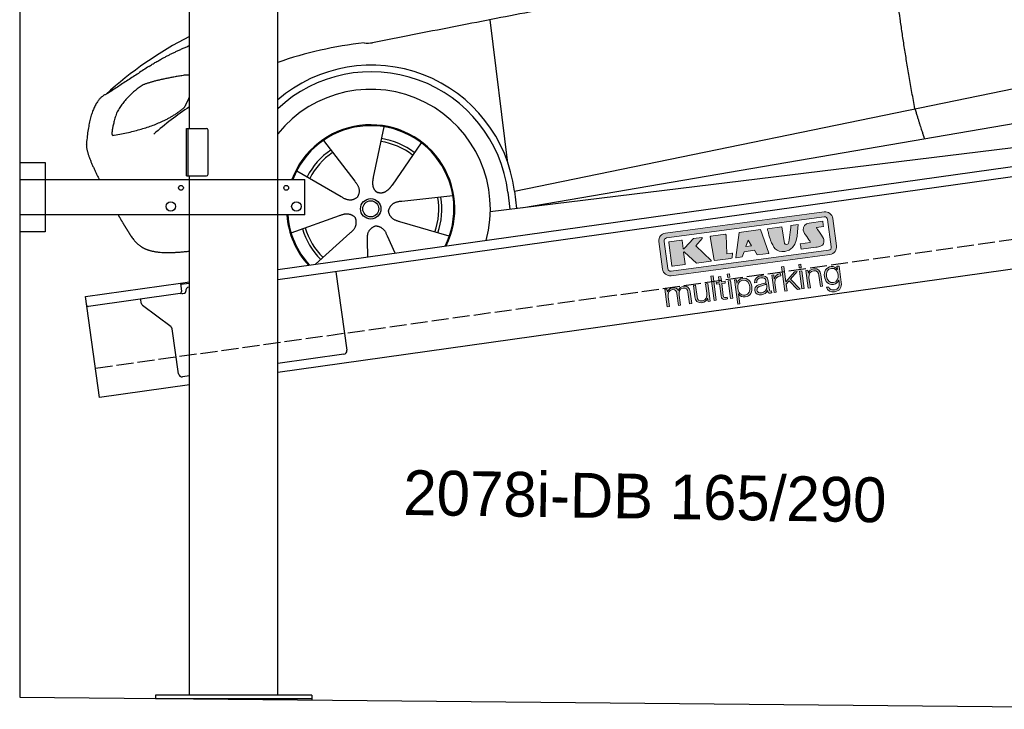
# Model space of a CAD drawing. Extents: x 0 to 5800, y -175 to 4550.
# Tile 1 of 3: x 0 to 2900, y -36 to 1997. Entities that reach past the tile are written whole.
import ezdxf

# ---------------------------------------------------------------- set-up
doc = ezdxf.new("R2010")
doc.units = 0
doc.header["$LTSCALE"] = 10
doc.header["$MEASUREMENT"] = 0
doc.linetypes.add('GEN3', pattern=[6.25, 5, -1.25])
doc.layers.get('0').update_dxf_attribs({"linetype": 'CONTINUOUS'})
doc.layers.add('3', color=6, linetype='GEN3')
doc.layers.add('CAR', color=1, linetype='CONTINUOUS')
doc.layers.add('Logo', color=7, linetype='CONTINUOUS', lineweight=25)

# ---------------------------------------------------------------- blocks, each defined once
blk = doc.blocks.new('car_150')
at = {"layer": 'CAR'}
for p, q in [((10757.1, 671.1), (10756.8, 1096.7)), ((10407.4, 821.5), (10358.4, 678.2)), ((10225.5, 803), (10302.5, 672.5)), ((10510.6, 761.5), (10410.3, 648.1)), ((10765.8, 586.7), (12632.4, 738.6)), ((10136.6, 723.4), (10257.7, 632.5)), ((10786.5, 535.1), (12670.6, 626.7)), ((10584.4, 594.3), (10433, 596.6)), ((10746.2, 585.5), (10746.3, 535.1)), ((10765.8, 586.7), (10766, 535.1)), ((10098.1, 544.7), (10245.9, 577.5)), ((10157.7, 443.6), (10270.1, 522.6)), ((10559.3, 477.7), (10420.4, 538)), ((10688.1, 535.1), (12736.4, 536.2)), ((10314.2, 446.4), (10318.7, 494.4)), ((10394.7, 447.8), (10378.5, 500.5))]:
    blk.add_line(p, q, dxfattribs=at)
for radius in [30.1, 23.6]:
    blk.add_circle((10339.5, 586.1), radius, dxfattribs=at)
for centre, radius, start, end in [((10257, 101.4), 1122.3, 110.1048, 125.4377), ((10364.6, -67.1), 1141.2, 89.2488, 102.378), ((10404, 1188.8), 117.4, 257.9855, 270.1884), ((10341.7, 585.3), 404.6, 0.0315, 126.0807), ((10341.7, 585.3), 424.2, 0.1908, 123.6545), ((10364.6, -67.1), 1141.2, 117.0267, 123.6712), ((10339.5, 586.1), 209.6, 45.262, 74.3995), ((10339.5, 586.1), 209.6, 117.262, 146.3995), ((10339.5, 586.1), 200.6, 117.1152, 146.5463), ((10339.5, 586.1), 200.6, 45.1152, 74.5463), ((10339.5, 586.1), 200.6, 333.1152, 2.5463), ((10339.5, 586.1), 209.6, 333.262, 2.3995), ((10339.5, 586.1), 209.6, 189.262, 218.3995), ((10339.5, 586.1), 200.6, 189.1152, 218.5463)]:
    blk.add_arc(centre, radius, start, end, dxfattribs=at)
at = {"layer": 'CAR', "color": 1}
for radius, start, end in [(352.3, 337.7412, 134.083), (247.7, 326.8255, 152.4877), (245, 326.3886, 152.2472), (247.7, 177.212, 215.2267), (245, 177.2589, 215.6636)]:
    blk.add_arc((10339.5, 586.1), radius, start, end, dxfattribs=at)
at = {"layer": 'CAR'}
for points, degree in [([(12866.3, 1222.8), (11949.2, 1183.9), (10404.4, 1071.4)], 2), ([(11966.3, 684.4), (11947.2, 997.3), (11959.5, 1175.6)], 2), ([(9741.7, 1082), (9792.2, 1106.9), (9868, 1128.7)], 2), ([(9741.7, 1082), (9609.2, 1016.6)], 1), ([(9609.2, 1016.6), (9559.3, 1005.4), (9533, 884.6)], 2), ([(9719, 1030.4), (9665.9, 1005.8), (9630.6, 957.3)], 2), ([(9845.7, 1043.5), (9759.5, 1040.9), (9719, 1030.4)], 2), ([(9857.3, 1042), (9851.3, 1042.7), (9845.7, 1043.5)], 2), ([(9630.6, 957.3), (9611, 913.8), (9609.3, 895.7)], 2), ([(9831, 949.6), (9840.7, 962.6), (9849.5, 977.9)], 2), ([(9610.6, 893.4), (9755, 898.2), (9831, 949.6)], 2), ([(9533, 884.6), (9526.5, 867.3), (9533.3, 836.2), (9544.5, 802.1), (9556, 769.5)], 4), ([(9609.3, 895.7), (9612.6, 895.6), (9610.6, 893.4)], 2), ([(10302.5, 672.5), (10321, 646.5), (10304.6, 625.2)], 2), ([(10358.4, 678.2), (10354.1, 665.6), (10350.4, 651.5), (10355, 637.8), (10365.9, 631.5)], 4), ([(11966.3, 684.4), (11977.6, 619.7), (11983.1, 593.3)], 2), ([(10410.3, 648.1), (10401.4, 638.1), (10391, 627.9), (10376.8, 625.1), (10365.9, 631.5)], 4), ([(10257.7, 632.5), (10281.6, 611.2), (10304.6, 625.2)], 2), ([(10245.9, 577.5), (10276.4, 587.1), (10291.6, 564.9)], 2), ([(10433, 596.6), (10401.2, 599.8), (10390.8, 575)], 2), ([(10270.1, 522.6), (10297.7, 538.8), (10291.6, 564.9)], 2), ([(10420.4, 538), (10390.1, 548.2), (10390.8, 575)], 2), ([(10318.7, 494.4), (10319.1, 526.3), (10344.9, 533.9)], 2), ([(10378.5, 500.5), (10371.6, 531.7), (10344.9, 533.9)], 2)]:
    blk.add_open_spline(points, degree=degree, dxfattribs=at)
blk.add_open_spline([(9598.9, 658.5), (9606.2, 641.3), (9613.6, 624.7), (9621, 608.6), (9628.5, 593), (9650.9, 546.7), (9679.8, 538.5), (9717.2, 527.6), (9794.4, 527.1)], degree=4, knots=[0.7158579, 0.7158579, 0.7158579, 0.7158579, 0.7158579, 0.9411234, 0.9411234, 0.9411234, 0.9411234, 1.6094789, 1.6094789, 1.6094789, 1.6094789, 1.6094789], dxfattribs=at)
blk = doc.blocks.new('KLAUS')
at = {"layer": 'Logo'}
h = blk.add_hatch(color=8, dxfattribs=at)
h.dxf.hatch_style = 2
edge = h.paths.add_edge_path()
edge.add_spline(control_points=[(3.6, 29.09), (2.88, 29.09), (2.3, 28.51), (2.3, 27.8), (2.3, 27.8), (2.3, 16.11), (2.3, 16.11), (2.3, 15.39), (2.88, 14.81), (3.6, 14.81), (3.6, 14.81), (71.16, 14.81), (71.16, 14.81), (71.88, 14.81), (72.46, 15.39), (72.46, 16.11), (72.46, 16.11), (72.46, 27.8), (72.46, 27.8), (72.46, 28.51), (71.88, 29.09), (71.16, 29.09), (71.16, 29.09), (3.6, 29.09), (3.6, 29.09), (3.6, 29.09), (3.6, 29.09), (3.6, 29.09)], knot_values=[0, 0, 0, 0, 1, 1, 1, 2, 2, 2, 3, 3, 3, 4, 4, 4, 5, 5, 5, 6, 6, 6, 7, 7, 7, 8, 8, 8, 9, 9, 9, 9], degree=3, periodic=0)
edge = h.paths.add_edge_path()
edge.add_spline(control_points=[(3.35, 31.23), (3.35, 31.23), (71.47, 31.23), (71.47, 31.23), (73.26, 31.23), (74.71, 29.77), (74.71, 27.99), (74.71, 27.99), (74.71, 16.17), (74.71, 16.17), (74.71, 14.38), (73.26, 12.93), (71.47, 12.93), (71.47, 12.93), (3.35, 12.93), (3.35, 12.93), (1.56, 12.93), (0.11, 14.38), (0.11, 16.17), (0.11, 16.17), (0.11, 27.99), (0.11, 27.99), (0.11, 29.77), (1.56, 31.23), (3.35, 31.23), (3.35, 31.23), (3.35, 31.23), (3.35, 31.23)], knot_values=[0, 0, 0, 0, 1, 1, 1, 2, 2, 2, 3, 3, 3, 4, 4, 4, 5, 5, 5, 6, 6, 6, 7, 7, 7, 8, 8, 8, 9, 9, 9, 9], degree=3, periodic=0)
h = blk.add_hatch(color=8, dxfattribs=at)
h.dxf.hatch_style = 2
edge = h.paths.add_edge_path()
edge.add_spline(control_points=[(4.5, 27.33), (4.5, 27.33), (9.7, 27.33), (9.7, 27.33), (9.84, 27.33), (9.96, 27.22), (9.96, 27.08), (9.96, 27.08), (9.96, 23.69), (9.96, 23.69), (9.96, 23.69), (9.94, 23.64), (10.04, 23.59), (10.14, 23.53), (10.2, 23.57), (10.2, 23.57), (10.2, 23.57), (10.51, 23.75), (10.51, 23.75), (10.51, 23.75), (14.94, 27.33), (14.94, 27.33), (14.94, 27.33), (18.41, 27.33), (18.41, 27.33), (18.41, 27.33), (18.49, 27.33), (18.56, 27.2), (18.65, 27.04), (18.53, 26.91), (18.53, 26.91), (18.53, 26.91), (15.49, 24.11), (15.49, 24.11), (15.49, 24.11), (21.14, 17.06), (21.14, 17.06), (21.14, 17.06), (21.13, 16.91), (21.13, 16.91), (21.08, 16.84), (20.99, 16.82), (20.99, 16.82), (20.99, 16.82), (14.7, 16.82), (14.7, 16.82), (14.7, 16.82), (10.26, 22.17), (10.26, 22.17), (10.26, 22.17), (10.19, 22.24), (10.08, 22.21), (9.97, 22.18), (9.96, 22.11), (9.96, 22.11), (9.96, 22.11), (9.96, 17.08), (9.96, 17.08), (9.96, 16.94), (9.84, 16.82), (9.7, 16.82), (9.7, 16.82), (4.5, 16.82), (4.5, 16.82), (4.36, 16.82), (4.25, 16.94), (4.25, 17.08), (4.25, 17.08), (4.25, 27.08), (4.25, 27.08), (4.25, 27.22), (4.36, 27.33), (4.5, 27.33), (4.5, 27.33), (4.5, 27.33), (4.5, 27.33)], knot_values=[0, 0, 0, 0, 1, 1, 1, 2, 2, 2, 3, 3, 3, 4, 4, 4, 5, 5, 5, 6, 6, 6, 7, 7, 7, 8, 8, 8, 9, 9, 9, 10, 10, 10, 11, 11, 11, 12, 12, 12, 13, 13, 13, 14, 14, 14, 15, 15, 15, 16, 16, 16, 17, 17, 17, 18, 18, 18, 19, 19, 19, 20, 20, 20, 21, 21, 21, 22, 22, 22, 23, 23, 23, 24, 24, 24, 25, 25, 25, 25], degree=3, periodic=0)
h = blk.add_hatch(color=8, dxfattribs=at)
h.dxf.hatch_style = 2
h.paths.add_polyline_path([(22.42, 17.06), (21.97, 27.15), (22.24, 27.33), (28.55, 27.33), (28.86, 26.97), (28.01, 19.08), (30.26, 19.07), (30.44, 18.95), (30.08, 16.95), (29.49, 16.82), (22.6, 16.82)])
h = blk.add_hatch(color=8, dxfattribs=at)
h.paths.add_polyline_path([(36.52, 21.01), (38.93, 21.01), (37.87, 23.57)])
h.paths.add_polyline_path([(34.52, 27.33), (43.65, 27.33), (45.76, 16.94), (45.57, 16.82), (40.83, 16.82), (39.89, 18.95), (35.42, 18.95), (34.27, 16.82), (31.78, 16.82), (31.66, 17)])
h = blk.add_hatch(color=8, dxfattribs=at)
h.dxf.hatch_style = 2
edge = h.paths.add_edge_path()
edge.add_spline(control_points=[(52.69, 27.32), (52.69, 27.32), (52.88, 20.14), (52.88, 20.14), (53.01, 19.89), (53.2, 19.77), (53.43, 19.71), (53.91, 19.59), (54.43, 19.57), (54.64, 20.03), (55.23, 21.34), (56.27, 25.45), (56.6, 27.33), (56.6, 27.33), (59.77, 27.33), (59.77, 27.33), (58.77, 23.9), (58.56, 16.82), (52.63, 16.76), (48.72, 16.72), (48.01, 19.35), (47.27, 22.24), (46.89, 23.68), (46.54, 27.33), (46.54, 27.33), (46.54, 27.33), (52.69, 27.32), (52.69, 27.32), (52.69, 27.32), (52.69, 27.32), (52.69, 27.32)], knot_values=[0, 0, 0, 0, 1, 1, 1, 2, 2, 2, 3, 3, 3, 4, 4, 4, 5, 5, 5, 6, 6, 6, 7, 7, 7, 8, 8, 8, 9, 9, 9, 10, 10, 10, 10], degree=3, periodic=0)
h = blk.add_hatch(color=8, dxfattribs=at)
h.dxf.hatch_style = 2
edge = h.paths.add_edge_path()
edge.add_spline(control_points=[(64.46, 27.33), (64.46, 27.33), (70.31, 27.33), (70.31, 27.33), (70.31, 26.52), (70.31, 26.02), (70.31, 25.12), (70.31, 25.12), (67.3, 25.12), (67.3, 25.12), (67.24, 25.04), (67.25, 25.11), (67.25, 24.91), (67.25, 24.88), (69.73, 20.38), (69.73, 19.57), (69.73, 16.4), (67.22, 16.81), (65.9, 16.82), (65.9, 16.82), (59.59, 16.82), (59.59, 16.82), (59.59, 17.76), (59.59, 18.23), (59.59, 19.14), (59.59, 19.14), (63.75, 19.14), (63.75, 19.14), (63.82, 19.22), (63.81, 19.11), (63.81, 19.31), (63.81, 20.32), (61.58, 23.06), (61.58, 24.63), (61.58, 26.33), (62.83, 27.34), (64.46, 27.33), (64.46, 27.33), (64.46, 27.33), (64.46, 27.33)], knot_values=[0, 0, 0, 0, 1, 1, 1, 2, 2, 2, 3, 3, 3, 4, 4, 4, 5, 5, 5, 6, 6, 6, 7, 7, 7, 8, 8, 8, 9, 9, 9, 10, 10, 10, 11, 11, 11, 12, 12, 12, 13, 13, 13, 13], degree=3, periodic=0)
h = blk.add_hatch(color=30, dxfattribs=at)
h.dxf.hatch_style = 2
h.paths.add_polyline_path([(20.07, 0), (20.99, 0), (20.99, 10.45), (20.07, 10.45)])
h = blk.add_hatch(color=30, dxfattribs=at)
h.dxf.hatch_style = 2
edge = h.paths.add_edge_path()
edge.add_spline(control_points=[(24.22, 9.82), (24.22, 9.82), (23.3, 9.82), (23.3, 9.82), (23.3, 9.82), (23.3, 7.55), (23.3, 7.55), (23.3, 7.55), (21.98, 7.55), (21.98, 7.55), (21.98, 7.55), (21.98, 6.78), (21.98, 6.78), (21.98, 6.78), (23.3, 6.78), (23.3, 6.78), (23.3, 6.78), (23.3, 1.61), (23.3, 1.61), (23.28, 0.32), (23.71, -0.09), (24.94, -0.09), (25.22, -0.09), (25.48, -0.06), (25.76, -0.06), (25.76, -0.06), (25.76, 0.73), (25.76, 0.73), (25.5, 0.7), (25.23, 0.69), (24.97, 0.69), (24.31, 0.73), (24.22, 1.08), (24.22, 1.68), (24.22, 1.68), (24.22, 6.78), (24.22, 6.78), (24.22, 6.78), (25.76, 6.78), (25.76, 6.78), (25.76, 6.78), (25.76, 7.55), (25.76, 7.55), (25.76, 7.55), (24.22, 7.55), (24.22, 7.55), (24.22, 7.55), (24.22, 9.82), (24.22, 9.82), (24.22, 9.82), (24.22, 9.82), (24.22, 9.82)], knot_values=[0, 0, 0, 0, 1, 1, 1, 2, 2, 2, 3, 3, 3, 4, 4, 4, 5, 5, 5, 6, 6, 6, 7, 7, 7, 8, 8, 8, 9, 9, 9, 10, 10, 10, 11, 11, 11, 12, 12, 12, 13, 13, 13, 14, 14, 14, 15, 15, 15, 16, 16, 16, 17, 17, 17, 17], degree=3, periodic=0)
h = blk.add_hatch(color=30, dxfattribs=at)
h.paths.add_polyline_path([(27.1, 0), (28.03, 0), (28.03, 7.55), (27.1, 7.55)])
h.paths.add_polyline_path([(27.1, 8.98), (28.03, 8.98), (28.03, 10.45), (27.1, 10.45)])
h = blk.add_hatch(color=30, dxfattribs=at)
h.dxf.hatch_style = 2
h.paths.add_polyline_path([(50.4, 0), (51.32, 0), (51.32, 2.87), (52.82, 4.11), (55.8, 0), (56.96, 0), (53.52, 4.76), (56.74, 7.55), (55.51, 7.55), (51.32, 3.89), (51.32, 10.45), (50.4, 10.45)])
h = blk.add_hatch(color=30, dxfattribs=at)
h.paths.add_polyline_path([(57.74, 0), (58.66, 0), (58.66, 7.55), (57.74, 7.55)])
h.paths.add_polyline_path([(57.74, 8.98), (58.66, 8.98), (58.66, 10.45), (57.74, 10.45)])
h = blk.add_hatch(color=30, dxfattribs=at)
h.dxf.hatch_style = 2
edge = h.paths.add_edge_path()
edge.add_spline(control_points=[(0, 0), (0, 0), (0.92, 0), (0.92, 0), (0.92, 0), (0.92, 4.22), (0.92, 4.22), (0.94, 5.8), (1.58, 7), (3.18, 7), (4.35, 7), (4.77, 6.15), (4.76, 5.12), (4.76, 5.12), (4.76, 0), (4.76, 0), (4.76, 0), (5.68, 0), (5.68, 0), (5.68, 0), (5.68, 4.27), (5.68, 4.27), (5.68, 5.68), (6.14, 7), (7.73, 7), (9.05, 7), (9.52, 6.32), (9.52, 5.08), (9.52, 5.08), (9.52, 0), (9.52, 0), (9.52, 0), (10.44, 0), (10.44, 0), (10.44, 0), (10.44, 5.12), (10.44, 5.12), (10.44, 6.91), (9.59, 7.77), (7.94, 7.77), (6.94, 7.77), (5.99, 7.29), (5.54, 6.3), (5.26, 7.29), (4.36, 7.77), (3.37, 7.77), (2.17, 7.77), (1.38, 7.19), (0.89, 6.28), (0.89, 6.28), (0.85, 6.28), (0.85, 6.28), (0.85, 6.28), (0.85, 7.55), (0.85, 7.55), (0.85, 7.55), (0, 7.55), (0, 7.55), (0, 7.55), (0, 0), (0, 0), (0, 0), (0, 0), (0, 0)], knot_values=[0, 0, 0, 0, 1, 1, 1, 2, 2, 2, 3, 3, 3, 4, 4, 4, 5, 5, 5, 6, 6, 6, 7, 7, 7, 8, 8, 8, 9, 9, 9, 10, 10, 10, 11, 11, 11, 12, 12, 12, 13, 13, 13, 14, 14, 14, 15, 15, 15, 16, 16, 16, 17, 17, 17, 18, 18, 18, 19, 19, 19, 20, 20, 20, 21, 21, 21, 21], degree=3, periodic=0)
h = blk.add_hatch(color=30, dxfattribs=at)
h.dxf.hatch_style = 2
edge = h.paths.add_edge_path()
edge.add_spline(control_points=[(18.31, 7.55), (18.31, 7.55), (17.39, 7.55), (17.39, 7.55), (17.39, 7.55), (17.39, 3.59), (17.39, 3.59), (17.39, 2.05), (16.7, 0.56), (15.12, 0.56), (13.66, 0.56), (13.15, 1.27), (13.1, 2.64), (13.1, 2.64), (13.1, 7.55), (13.1, 7.55), (13.1, 7.55), (12.18, 7.55), (12.18, 7.55), (12.18, 7.55), (12.18, 2.65), (12.18, 2.65), (12.18, 0.89), (12.93, -0.22), (14.83, -0.22), (15.96, -0.22), (16.95, 0.35), (17.44, 1.36), (17.44, 1.36), (17.47, 1.36), (17.47, 1.36), (17.47, 1.36), (17.47, 0), (17.47, 0), (17.47, 0), (18.31, 0), (18.31, 0), (18.31, 0), (18.31, 7.55), (18.31, 7.55), (18.31, 7.55), (18.31, 7.55), (18.31, 7.55)], knot_values=[0, 0, 0, 0, 1, 1, 1, 2, 2, 2, 3, 3, 3, 4, 4, 4, 5, 5, 5, 6, 6, 6, 7, 7, 7, 8, 8, 8, 9, 9, 9, 10, 10, 10, 11, 11, 11, 12, 12, 12, 13, 13, 13, 14, 14, 14, 14], degree=3, periodic=0)
h = blk.add_hatch(color=30, dxfattribs=at)
edge = h.paths.add_edge_path()
edge.add_spline(control_points=[(35.84, 3.78), (35.84, 2.21), (35.12, 0.56), (33.37, 0.56), (31.4, 0.56), (30.72, 2.21), (30.72, 3.78), (30.72, 5.49), (31.33, 7), (33.37, 7), (35.12, 7), (35.84, 5.34), (35.84, 3.78), (35.84, 3.78), (35.84, 3.78), (35.84, 3.78)], knot_values=[0, 0, 0, 0, 1, 1, 1, 2, 2, 2, 3, 3, 3, 4, 4, 4, 5, 5, 5, 5], degree=3, periodic=0)
edge = h.paths.add_edge_path()
edge.add_spline(control_points=[(29.79, -2.8), (29.79, -2.8), (30.72, -2.8), (30.72, -2.8), (30.72, -2.8), (30.72, 1.43), (30.72, 1.43), (30.72, 1.43), (30.74, 1.43), (30.74, 1.43), (31.14, 0.35), (32.24, -0.22), (33.37, -0.22), (35.66, -0.22), (36.76, 1.64), (36.76, 3.78), (36.76, 5.91), (35.66, 7.77), (33.37, 7.77), (32.15, 7.77), (31.1, 7.14), (30.67, 6.12), (30.67, 6.12), (30.64, 6.12), (30.64, 6.12), (30.64, 6.12), (30.64, 7.55), (30.64, 7.55), (30.64, 7.55), (29.79, 7.55), (29.79, 7.55), (29.79, 7.55), (29.79, -2.8), (29.79, -2.8), (29.79, -2.8), (29.79, -2.8), (29.79, -2.8)], knot_values=[0, 0, 0, 0, 1, 1, 1, 2, 2, 2, 3, 3, 3, 4, 4, 4, 5, 5, 5, 6, 6, 6, 7, 7, 7, 8, 8, 8, 9, 9, 9, 10, 10, 10, 11, 11, 11, 12, 12, 12, 12], degree=3, periodic=0)
h = blk.add_hatch(color=30, dxfattribs=at)
edge = h.paths.add_edge_path()
edge.add_spline(control_points=[(43.03, 2.93), (43.04, 1.45), (41.8, 0.56), (40.39, 0.56), (39.53, 0.56), (38.71, 1.13), (38.71, 2.05), (38.71, 3.53), (40.66, 3.51), (42.22, 3.79), (42.47, 3.84), (42.88, 3.91), (43, 4.13), (43, 4.13), (43.03, 4.13), (43.03, 4.13), (43.03, 4.13), (43.03, 2.93), (43.03, 2.93), (43.03, 2.93), (43.03, 2.93), (43.03, 2.93)], knot_values=[0, 0, 0, 0, 1, 1, 1, 2, 2, 2, 3, 3, 3, 4, 4, 4, 5, 5, 5, 6, 6, 6, 7, 7, 7, 7], degree=3, periodic=0)
edge = h.paths.add_edge_path()
edge.add_spline(control_points=[(39.03, 5.24), (39.06, 6.47), (39.91, 7), (41.05, 7), (42.14, 7), (43.03, 6.69), (43.03, 5.45), (43.03, 4.61), (42.6, 4.51), (41.84, 4.42), (39.85, 4.19), (37.79, 4.11), (37.79, 1.99), (37.79, 0.47), (38.93, -0.22), (40.32, -0.22), (41.77, -0.22), (42.43, 0.34), (43.07, 1.32), (43.07, 1.32), (43.1, 1.32), (43.1, 1.32), (43.1, 0.53), (43.25, 0), (44.19, 0), (44.43, 0), (44.58, 0.01), (44.79, 0.06), (44.79, 0.06), (44.79, 0.83), (44.79, 0.83), (44.71, 0.81), (44.6, 0.78), (44.49, 0.78), (44.13, 0.78), (43.95, 0.98), (43.95, 1.33), (43.95, 1.33), (43.95, 5.34), (43.95, 5.34), (43.95, 7.36), (42.5, 7.77), (41.17, 7.77), (39.44, 7.77), (38.2, 7.01), (38.11, 5.24), (38.11, 5.24), (39.03, 5.24), (39.03, 5.24), (39.03, 5.24), (39.03, 5.24), (39.03, 5.24)], knot_values=[0, 0, 0, 0, 1, 1, 1, 2, 2, 2, 3, 3, 3, 4, 4, 4, 5, 5, 5, 6, 6, 6, 7, 7, 7, 8, 8, 8, 9, 9, 9, 10, 10, 10, 11, 11, 11, 12, 12, 12, 13, 13, 13, 14, 14, 14, 15, 15, 15, 16, 16, 16, 17, 17, 17, 17], degree=3, periodic=0)
h = blk.add_hatch(color=30, dxfattribs=at)
h.dxf.hatch_style = 2
edge = h.paths.add_edge_path()
edge.add_spline(control_points=[(45.79, 0), (45.79, 0), (46.71, 0), (46.71, 0), (46.71, 0), (46.71, 4.03), (46.71, 4.03), (46.71, 5.59), (47.85, 6.82), (49.52, 6.73), (49.52, 6.73), (49.52, 7.66), (49.52, 7.66), (48.16, 7.72), (47.14, 7), (46.67, 5.78), (46.67, 5.78), (46.64, 5.78), (46.64, 5.78), (46.64, 5.78), (46.64, 7.55), (46.64, 7.55), (46.64, 7.55), (45.79, 7.55), (45.79, 7.55), (45.79, 7.55), (45.79, 0), (45.79, 0), (45.79, 0), (45.79, 0), (45.79, 0)], knot_values=[0, 0, 0, 0, 1, 1, 1, 2, 2, 2, 3, 3, 3, 4, 4, 4, 5, 5, 5, 6, 6, 6, 7, 7, 7, 8, 8, 8, 9, 9, 9, 10, 10, 10, 10], degree=3, periodic=0)
h = blk.add_hatch(color=30, dxfattribs=at)
h.dxf.hatch_style = 2
edge = h.paths.add_edge_path()
edge.add_spline(control_points=[(60.41, 0), (60.41, 0), (61.33, 0), (61.33, 0), (61.33, 0), (61.33, 4.41), (61.33, 4.41), (61.36, 5.89), (62.24, 7), (63.7, 7), (65.2, 7), (65.62, 6.02), (65.62, 4.71), (65.62, 4.71), (65.62, 0), (65.62, 0), (65.62, 0), (66.54, 0), (66.54, 0), (66.54, 0), (66.54, 4.86), (66.54, 4.86), (66.54, 6.66), (65.9, 7.77), (63.78, 7.77), (62.71, 7.77), (61.7, 7.16), (61.36, 6.25), (61.36, 6.25), (61.33, 6.25), (61.33, 6.25), (61.33, 6.25), (61.33, 7.55), (61.33, 7.55), (61.33, 7.55), (60.41, 7.55), (60.41, 7.55), (60.41, 7.55), (60.41, 0), (60.41, 0), (60.41, 0), (60.41, 0), (60.41, 0)], knot_values=[0, 0, 0, 0, 1, 1, 1, 2, 2, 2, 3, 3, 3, 4, 4, 4, 5, 5, 5, 6, 6, 6, 7, 7, 7, 8, 8, 8, 9, 9, 9, 10, 10, 10, 11, 11, 11, 12, 12, 12, 13, 13, 13, 14, 14, 14, 14], degree=3, periodic=0)
h = blk.add_hatch(color=30, dxfattribs=at)
edge = h.paths.add_edge_path()
edge.add_spline(control_points=[(71.32, 0.86), (69.62, 0.86), (68.83, 2.34), (68.83, 3.86), (68.83, 5.43), (69.56, 7), (71.32, 7), (73.06, 7), (73.75, 5.34), (73.75, 3.86), (73.75, 2.33), (72.91, 0.86), (71.32, 0.86), (71.32, 0.86), (71.32, 0.86), (71.32, 0.86)], knot_values=[0, 0, 0, 0, 1, 1, 1, 2, 2, 2, 3, 3, 3, 4, 4, 4, 5, 5, 5, 5], degree=3, periodic=0)
edge = h.paths.add_edge_path()
edge.add_spline(control_points=[(74.67, 7.55), (74.67, 7.55), (73.75, 7.55), (73.75, 7.55), (73.75, 7.55), (73.75, 6.25), (73.75, 6.25), (73.75, 6.25), (73.72, 6.25), (73.72, 6.25), (73.35, 7.09), (72.41, 7.77), (71.32, 7.77), (69.13, 7.77), (67.9, 6.05), (67.9, 3.97), (67.9, 1.82), (68.9, 0.09), (71.32, 0.09), (72.4, 0.09), (73.29, 0.72), (73.72, 1.64), (73.72, 1.64), (73.75, 1.64), (73.75, 1.64), (73.75, 1.64), (73.75, 0.61), (73.75, 0.61), (73.75, -1.23), (73.01, -2.24), (71.32, -2.24), (70.29, -2.24), (69.31, -1.85), (69.1, -0.73), (69.1, -0.73), (68.18, -0.73), (68.18, -0.73), (68.31, -2.34), (69.81, -3.02), (71.32, -3.02), (73.79, -3.02), (74.65, -1.64), (74.67, 0.61), (74.67, 0.61), (74.67, 7.55), (74.67, 7.55), (74.67, 7.55), (74.67, 7.55), (74.67, 7.55)], knot_values=[0, 0, 0, 0, 1, 1, 1, 2, 2, 2, 3, 3, 3, 4, 4, 4, 5, 5, 5, 6, 6, 6, 7, 7, 7, 8, 8, 8, 9, 9, 9, 10, 10, 10, 11, 11, 11, 12, 12, 12, 13, 13, 13, 14, 14, 14, 15, 15, 15, 16, 16, 16, 16], degree=3, periodic=0)
at = {"layer": 'Logo', "lineweight": 0}
for points in [[(22.42, 17.06), (21.97, 27.15), (22.24, 27.33), (28.55, 27.33), (28.86, 26.97), (28.01, 19.08), (30.26, 19.07), (30.44, 18.95), (30.08, 16.95), (29.49, 16.82), (22.6, 16.82), (22.42, 17.06), (22.42, 17.06)], [(34.52, 27.33), (43.65, 27.33), (45.76, 16.94), (45.57, 16.82), (40.83, 16.82), (39.89, 18.95), (35.42, 18.95), (34.27, 16.82), (31.78, 16.82), (31.66, 17), (34.52, 27.33), (34.52, 27.33)], [(36.52, 21.01), (38.93, 21.01), (37.87, 23.57), (36.52, 21.01), (36.52, 21.01)], [(20.07, 0), (20.99, 0), (20.99, 10.45), (20.07, 10.45), (20.07, 0), (20.07, 0)], [(27.1, 8.98), (28.03, 8.98), (28.03, 10.45), (27.1, 10.45), (27.1, 8.98), (27.1, 8.98)], [(50.4, 0), (51.32, 0), (51.32, 2.87), (52.82, 4.11), (55.8, 0), (56.96, 0), (53.52, 4.76), (56.74, 7.55), (55.51, 7.55), (51.32, 3.89), (51.32, 10.45), (50.4, 10.45), (50.4, 0), (50.4, 0)], [(57.74, 8.98), (58.66, 8.98), (58.66, 10.45), (57.74, 10.45), (57.74, 8.98), (57.74, 8.98)], [(27.1, 0), (28.03, 0), (28.03, 7.55), (27.1, 7.55), (27.1, 0), (27.1, 0)], [(57.74, 0), (58.66, 0), (58.66, 7.55), (57.74, 7.55), (57.74, 0), (57.74, 0)]]:
    blk.add_lwpolyline(points, dxfattribs=at)
for points, knots in [([(3.35, 31.23), (3.35, 31.23), (71.47, 31.23), (71.47, 31.23), (73.26, 31.23), (74.71, 29.77), (74.71, 27.99), (74.71, 27.99), (74.71, 16.17), (74.71, 16.17), (74.71, 14.38), (73.26, 12.93), (71.47, 12.93), (71.47, 12.93), (3.35, 12.93), (3.35, 12.93), (1.56, 12.93), (0.11, 14.38), (0.11, 16.17), (0.11, 16.17), (0.11, 27.99), (0.11, 27.99), (0.11, 29.77), (1.56, 31.23), (3.35, 31.23), (3.35, 31.23), (3.35, 31.23), (3.35, 31.23)], [0, 0, 0, 0, 1, 1, 1, 2, 2, 2, 3, 3, 3, 4, 4, 4, 5, 5, 5, 6, 6, 6, 7, 7, 7, 8, 8, 8, 9, 9, 9, 9]), ([(3.6, 29.09), (2.88, 29.09), (2.3, 28.51), (2.3, 27.8), (2.3, 27.8), (2.3, 16.11), (2.3, 16.11), (2.3, 15.39), (2.88, 14.81), (3.6, 14.81), (3.6, 14.81), (71.16, 14.81), (71.16, 14.81), (71.88, 14.81), (72.46, 15.39), (72.46, 16.11), (72.46, 16.11), (72.46, 27.8), (72.46, 27.8), (72.46, 28.51), (71.88, 29.09), (71.16, 29.09), (71.16, 29.09), (3.6, 29.09), (3.6, 29.09), (3.6, 29.09), (3.6, 29.09), (3.6, 29.09)], [0, 0, 0, 0, 1, 1, 1, 2, 2, 2, 3, 3, 3, 4, 4, 4, 5, 5, 5, 6, 6, 6, 7, 7, 7, 8, 8, 8, 9, 9, 9, 9]), ([(4.5, 27.33), (4.5, 27.33), (9.7, 27.33), (9.7, 27.33), (9.84, 27.33), (9.96, 27.22), (9.96, 27.08), (9.96, 27.08), (9.96, 23.69), (9.96, 23.69), (9.96, 23.69), (9.94, 23.64), (10.04, 23.59), (10.14, 23.53), (10.2, 23.57), (10.2, 23.57), (10.2, 23.57), (10.51, 23.75), (10.51, 23.75), (10.51, 23.75), (14.94, 27.33), (14.94, 27.33), (14.94, 27.33), (18.41, 27.33), (18.41, 27.33), (18.41, 27.33), (18.49, 27.33), (18.56, 27.2), (18.65, 27.04), (18.53, 26.91), (18.53, 26.91), (18.53, 26.91), (15.49, 24.11), (15.49, 24.11), (15.49, 24.11), (21.14, 17.06), (21.14, 17.06), (21.14, 17.06), (21.13, 16.91), (21.13, 16.91), (21.08, 16.84), (20.99, 16.82), (20.99, 16.82), (20.99, 16.82), (14.7, 16.82), (14.7, 16.82), (14.7, 16.82), (10.26, 22.17), (10.26, 22.17), (10.26, 22.17), (10.19, 22.24), (10.08, 22.21), (9.97, 22.18), (9.96, 22.11), (9.96, 22.11), (9.96, 22.11), (9.96, 17.08), (9.96, 17.08), (9.96, 16.94), (9.84, 16.82), (9.7, 16.82), (9.7, 16.82), (4.5, 16.82), (4.5, 16.82), (4.36, 16.82), (4.25, 16.94), (4.25, 17.08), (4.25, 17.08), (4.25, 27.08), (4.25, 27.08), (4.25, 27.22), (4.36, 27.33), (4.5, 27.33), (4.5, 27.33), (4.5, 27.33), (4.5, 27.33)], [0, 0, 0, 0, 1, 1, 1, 2, 2, 2, 3, 3, 3, 4, 4, 4, 5, 5, 5, 6, 6, 6, 7, 7, 7, 8, 8, 8, 9, 9, 9, 10, 10, 10, 11, 11, 11, 12, 12, 12, 13, 13, 13, 14, 14, 14, 15, 15, 15, 16, 16, 16, 17, 17, 17, 18, 18, 18, 19, 19, 19, 20, 20, 20, 21, 21, 21, 22, 22, 22, 23, 23, 23, 24, 24, 24, 25, 25, 25, 25]), ([(52.69, 27.32), (52.69, 27.32), (52.88, 20.14), (52.88, 20.14), (53.01, 19.89), (53.2, 19.77), (53.43, 19.71), (53.91, 19.59), (54.43, 19.57), (54.64, 20.03), (55.23, 21.34), (56.27, 25.45), (56.6, 27.33), (56.6, 27.33), (59.77, 27.33), (59.77, 27.33), (58.77, 23.9), (58.56, 16.82), (52.63, 16.76), (48.72, 16.72), (48.01, 19.35), (47.27, 22.24), (46.89, 23.68), (46.54, 27.33), (46.54, 27.33), (46.54, 27.33), (52.69, 27.32), (52.69, 27.32), (52.69, 27.32), (52.69, 27.32), (52.69, 27.32)], [0, 0, 0, 0, 1, 1, 1, 2, 2, 2, 3, 3, 3, 4, 4, 4, 5, 5, 5, 6, 6, 6, 7, 7, 7, 8, 8, 8, 9, 9, 9, 10, 10, 10, 10]), ([(64.46, 27.33), (64.46, 27.33), (70.31, 27.33), (70.31, 27.33), (70.31, 26.52), (70.31, 26.02), (70.31, 25.12), (70.31, 25.12), (67.3, 25.12), (67.3, 25.12), (67.24, 25.04), (67.25, 25.11), (67.25, 24.91), (67.25, 24.88), (69.73, 20.38), (69.73, 19.57), (69.73, 16.4), (67.22, 16.81), (65.9, 16.82), (65.9, 16.82), (59.59, 16.82), (59.59, 16.82), (59.59, 17.76), (59.59, 18.23), (59.59, 19.14), (59.59, 19.14), (63.75, 19.14), (63.75, 19.14), (63.82, 19.22), (63.81, 19.11), (63.81, 19.31), (63.81, 20.32), (61.58, 23.06), (61.58, 24.63), (61.58, 26.33), (62.83, 27.34), (64.46, 27.33), (64.46, 27.33), (64.46, 27.33), (64.46, 27.33)], [0, 0, 0, 0, 1, 1, 1, 2, 2, 2, 3, 3, 3, 4, 4, 4, 5, 5, 5, 6, 6, 6, 7, 7, 7, 8, 8, 8, 9, 9, 9, 10, 10, 10, 11, 11, 11, 12, 12, 12, 13, 13, 13, 13]), ([(24.22, 9.82), (24.22, 9.82), (23.3, 9.82), (23.3, 9.82), (23.3, 9.82), (23.3, 7.55), (23.3, 7.55), (23.3, 7.55), (21.98, 7.55), (21.98, 7.55), (21.98, 7.55), (21.98, 6.78), (21.98, 6.78), (21.98, 6.78), (23.3, 6.78), (23.3, 6.78), (23.3, 6.78), (23.3, 1.61), (23.3, 1.61), (23.28, 0.32), (23.71, -0.09), (24.94, -0.09), (25.22, -0.09), (25.48, -0.06), (25.76, -0.06), (25.76, -0.06), (25.76, 0.73), (25.76, 0.73), (25.5, 0.7), (25.23, 0.69), (24.97, 0.69), (24.31, 0.73), (24.22, 1.08), (24.22, 1.68), (24.22, 1.68), (24.22, 6.78), (24.22, 6.78), (24.22, 6.78), (25.76, 6.78), (25.76, 6.78), (25.76, 6.78), (25.76, 7.55), (25.76, 7.55), (25.76, 7.55), (24.22, 7.55), (24.22, 7.55), (24.22, 7.55), (24.22, 9.82), (24.22, 9.82), (24.22, 9.82), (24.22, 9.82), (24.22, 9.82)], [0, 0, 0, 0, 1, 1, 1, 2, 2, 2, 3, 3, 3, 4, 4, 4, 5, 5, 5, 6, 6, 6, 7, 7, 7, 8, 8, 8, 9, 9, 9, 10, 10, 10, 11, 11, 11, 12, 12, 12, 13, 13, 13, 14, 14, 14, 15, 15, 15, 16, 16, 16, 17, 17, 17, 17]), ([(0, 0), (0, 0), (0.92, 0), (0.92, 0), (0.92, 0), (0.92, 4.22), (0.92, 4.22), (0.94, 5.8), (1.58, 7), (3.18, 7), (4.35, 7), (4.77, 6.15), (4.76, 5.12), (4.76, 5.12), (4.76, 0), (4.76, 0), (4.76, 0), (5.68, 0), (5.68, 0), (5.68, 0), (5.68, 4.27), (5.68, 4.27), (5.68, 5.68), (6.14, 7), (7.73, 7), (9.05, 7), (9.52, 6.32), (9.52, 5.08), (9.52, 5.08), (9.52, 0), (9.52, 0), (9.52, 0), (10.44, 0), (10.44, 0), (10.44, 0), (10.44, 5.12), (10.44, 5.12), (10.44, 6.91), (9.59, 7.77), (7.94, 7.77), (6.94, 7.77), (5.99, 7.29), (5.54, 6.3), (5.26, 7.29), (4.36, 7.77), (3.37, 7.77), (2.17, 7.77), (1.38, 7.19), (0.89, 6.28), (0.89, 6.28), (0.85, 6.28), (0.85, 6.28), (0.85, 6.28), (0.85, 7.55), (0.85, 7.55), (0.85, 7.55), (0, 7.55), (0, 7.55), (0, 7.55), (0, 0), (0, 0), (0, 0), (0, 0), (0, 0)], [0, 0, 0, 0, 1, 1, 1, 2, 2, 2, 3, 3, 3, 4, 4, 4, 5, 5, 5, 6, 6, 6, 7, 7, 7, 8, 8, 8, 9, 9, 9, 10, 10, 10, 11, 11, 11, 12, 12, 12, 13, 13, 13, 14, 14, 14, 15, 15, 15, 16, 16, 16, 17, 17, 17, 18, 18, 18, 19, 19, 19, 20, 20, 20, 21, 21, 21, 21]), ([(18.31, 7.55), (18.31, 7.55), (17.39, 7.55), (17.39, 7.55), (17.39, 7.55), (17.39, 3.59), (17.39, 3.59), (17.39, 2.05), (16.7, 0.56), (15.12, 0.56), (13.66, 0.56), (13.15, 1.27), (13.1, 2.64), (13.1, 2.64), (13.1, 7.55), (13.1, 7.55), (13.1, 7.55), (12.18, 7.55), (12.18, 7.55), (12.18, 7.55), (12.18, 2.65), (12.18, 2.65), (12.18, 0.89), (12.93, -0.22), (14.83, -0.22), (15.96, -0.22), (16.95, 0.35), (17.44, 1.36), (17.44, 1.36), (17.47, 1.36), (17.47, 1.36), (17.47, 1.36), (17.47, 0), (17.47, 0), (17.47, 0), (18.31, 0), (18.31, 0), (18.31, 0), (18.31, 7.55), (18.31, 7.55), (18.31, 7.55), (18.31, 7.55), (18.31, 7.55)], [0, 0, 0, 0, 1, 1, 1, 2, 2, 2, 3, 3, 3, 4, 4, 4, 5, 5, 5, 6, 6, 6, 7, 7, 7, 8, 8, 8, 9, 9, 9, 10, 10, 10, 11, 11, 11, 12, 12, 12, 13, 13, 13, 14, 14, 14, 14]), ([(29.79, -2.8), (29.79, -2.8), (30.72, -2.8), (30.72, -2.8), (30.72, -2.8), (30.72, 1.43), (30.72, 1.43), (30.72, 1.43), (30.74, 1.43), (30.74, 1.43), (31.14, 0.35), (32.24, -0.22), (33.37, -0.22), (35.66, -0.22), (36.76, 1.64), (36.76, 3.78), (36.76, 5.91), (35.66, 7.77), (33.37, 7.77), (32.15, 7.77), (31.1, 7.14), (30.67, 6.12), (30.67, 6.12), (30.64, 6.12), (30.64, 6.12), (30.64, 6.12), (30.64, 7.55), (30.64, 7.55), (30.64, 7.55), (29.79, 7.55), (29.79, 7.55), (29.79, 7.55), (29.79, -2.8), (29.79, -2.8), (29.79, -2.8), (29.79, -2.8), (29.79, -2.8)], [0, 0, 0, 0, 1, 1, 1, 2, 2, 2, 3, 3, 3, 4, 4, 4, 5, 5, 5, 6, 6, 6, 7, 7, 7, 8, 8, 8, 9, 9, 9, 10, 10, 10, 11, 11, 11, 12, 12, 12, 12]), ([(35.84, 3.78), (35.84, 2.21), (35.12, 0.56), (33.37, 0.56), (31.4, 0.56), (30.72, 2.21), (30.72, 3.78), (30.72, 5.49), (31.33, 7), (33.37, 7), (35.12, 7), (35.84, 5.34), (35.84, 3.78), (35.84, 3.78), (35.84, 3.78), (35.84, 3.78)], [0, 0, 0, 0, 1, 1, 1, 2, 2, 2, 3, 3, 3, 4, 4, 4, 5, 5, 5, 5]), ([(39.03, 5.24), (39.06, 6.47), (39.91, 7), (41.05, 7), (42.14, 7), (43.03, 6.69), (43.03, 5.45), (43.03, 4.61), (42.6, 4.51), (41.84, 4.42), (39.85, 4.19), (37.79, 4.11), (37.79, 1.99), (37.79, 0.47), (38.93, -0.22), (40.32, -0.22), (41.77, -0.22), (42.43, 0.34), (43.07, 1.32), (43.07, 1.32), (43.1, 1.32), (43.1, 1.32), (43.1, 0.53), (43.25, 0), (44.19, 0), (44.43, 0), (44.58, 0.01), (44.79, 0.06), (44.79, 0.06), (44.79, 0.83), (44.79, 0.83), (44.71, 0.81), (44.6, 0.78), (44.49, 0.78), (44.13, 0.78), (43.95, 0.98), (43.95, 1.33), (43.95, 1.33), (43.95, 5.34), (43.95, 5.34), (43.95, 7.36), (42.5, 7.77), (41.17, 7.77), (39.44, 7.77), (38.2, 7.01), (38.11, 5.24), (38.11, 5.24), (39.03, 5.24), (39.03, 5.24), (39.03, 5.24), (39.03, 5.24), (39.03, 5.24)], [0, 0, 0, 0, 1, 1, 1, 2, 2, 2, 3, 3, 3, 4, 4, 4, 5, 5, 5, 6, 6, 6, 7, 7, 7, 8, 8, 8, 9, 9, 9, 10, 10, 10, 11, 11, 11, 12, 12, 12, 13, 13, 13, 14, 14, 14, 15, 15, 15, 16, 16, 16, 17, 17, 17, 17]), ([(45.79, 0), (45.79, 0), (46.71, 0), (46.71, 0), (46.71, 0), (46.71, 4.03), (46.71, 4.03), (46.71, 5.59), (47.85, 6.82), (49.52, 6.73), (49.52, 6.73), (49.52, 7.66), (49.52, 7.66), (48.16, 7.72), (47.14, 7), (46.67, 5.78), (46.67, 5.78), (46.64, 5.78), (46.64, 5.78), (46.64, 5.78), (46.64, 7.55), (46.64, 7.55), (46.64, 7.55), (45.79, 7.55), (45.79, 7.55), (45.79, 7.55), (45.79, 0), (45.79, 0), (45.79, 0), (45.79, 0), (45.79, 0)], [0, 0, 0, 0, 1, 1, 1, 2, 2, 2, 3, 3, 3, 4, 4, 4, 5, 5, 5, 6, 6, 6, 7, 7, 7, 8, 8, 8, 9, 9, 9, 10, 10, 10, 10]), ([(60.41, 0), (60.41, 0), (61.33, 0), (61.33, 0), (61.33, 0), (61.33, 4.41), (61.33, 4.41), (61.36, 5.89), (62.24, 7), (63.7, 7), (65.2, 7), (65.62, 6.02), (65.62, 4.71), (65.62, 4.71), (65.62, 0), (65.62, 0), (65.62, 0), (66.54, 0), (66.54, 0), (66.54, 0), (66.54, 4.86), (66.54, 4.86), (66.54, 6.66), (65.9, 7.77), (63.78, 7.77), (62.71, 7.77), (61.7, 7.16), (61.36, 6.25), (61.36, 6.25), (61.33, 6.25), (61.33, 6.25), (61.33, 6.25), (61.33, 7.55), (61.33, 7.55), (61.33, 7.55), (60.41, 7.55), (60.41, 7.55), (60.41, 7.55), (60.41, 0), (60.41, 0), (60.41, 0), (60.41, 0), (60.41, 0)], [0, 0, 0, 0, 1, 1, 1, 2, 2, 2, 3, 3, 3, 4, 4, 4, 5, 5, 5, 6, 6, 6, 7, 7, 7, 8, 8, 8, 9, 9, 9, 10, 10, 10, 11, 11, 11, 12, 12, 12, 13, 13, 13, 14, 14, 14, 14]), ([(74.67, 7.55), (74.67, 7.55), (73.75, 7.55), (73.75, 7.55), (73.75, 7.55), (73.75, 6.25), (73.75, 6.25), (73.75, 6.25), (73.72, 6.25), (73.72, 6.25), (73.35, 7.09), (72.41, 7.77), (71.32, 7.77), (69.13, 7.77), (67.9, 6.05), (67.9, 3.97), (67.9, 1.82), (68.9, 0.09), (71.32, 0.09), (72.4, 0.09), (73.29, 0.72), (73.72, 1.64), (73.72, 1.64), (73.75, 1.64), (73.75, 1.64), (73.75, 1.64), (73.75, 0.61), (73.75, 0.61), (73.75, -1.23), (73.01, -2.24), (71.32, -2.24), (70.29, -2.24), (69.31, -1.85), (69.1, -0.73), (69.1, -0.73), (68.18, -0.73), (68.18, -0.73), (68.31, -2.34), (69.81, -3.02), (71.32, -3.02), (73.79, -3.02), (74.65, -1.64), (74.67, 0.61), (74.67, 0.61), (74.67, 7.55), (74.67, 7.55), (74.67, 7.55), (74.67, 7.55), (74.67, 7.55)], [0, 0, 0, 0, 1, 1, 1, 2, 2, 2, 3, 3, 3, 4, 4, 4, 5, 5, 5, 6, 6, 6, 7, 7, 7, 8, 8, 8, 9, 9, 9, 10, 10, 10, 11, 11, 11, 12, 12, 12, 13, 13, 13, 14, 14, 14, 15, 15, 15, 16, 16, 16, 16]), ([(71.32, 0.86), (69.62, 0.86), (68.83, 2.34), (68.83, 3.86), (68.83, 5.43), (69.56, 7), (71.32, 7), (73.06, 7), (73.75, 5.34), (73.75, 3.86), (73.75, 2.33), (72.91, 0.86), (71.32, 0.86), (71.32, 0.86), (71.32, 0.86), (71.32, 0.86)], [0, 0, 0, 0, 1, 1, 1, 2, 2, 2, 3, 3, 3, 4, 4, 4, 5, 5, 5, 5]), ([(43.03, 2.93), (43.04, 1.45), (41.8, 0.56), (40.39, 0.56), (39.53, 0.56), (38.71, 1.13), (38.71, 2.05), (38.71, 3.53), (40.66, 3.51), (42.22, 3.79), (42.47, 3.84), (42.88, 3.91), (43, 4.13), (43, 4.13), (43.03, 4.13), (43.03, 4.13), (43.03, 4.13), (43.03, 2.93), (43.03, 2.93), (43.03, 2.93), (43.03, 2.93), (43.03, 2.93)], [0, 0, 0, 0, 1, 1, 1, 2, 2, 2, 3, 3, 3, 4, 4, 4, 5, 5, 5, 6, 6, 6, 7, 7, 7, 7])]:
    blk.add_open_spline(points, degree=3, knots=knots, dxfattribs=at)

msp = doc.modelspace()

# ---------------------------------------------------------------- linework, layer by layer
for p, q in [((0, 4550), (0, 0)), ((500, 1676.2), (500, 3046.2)), ((760, 6.2), (760, 3046.2)), ((491, 1676.2), (550, 1676.2)), ((491, 1536.2), (491, 1676.2)), ((495, 1676.2), (495, 1536.2)), ((555, 1541.2), (555, 1671.2)), ((760, 1260.2), (3377.5, 1628)), ((3376.7, 1597.6), (760, 1229.9)), ((0, 1576.2), (75, 1576.2)), ((75, 1576.2), (75, 1371.2)), ((0, 1526.2), (840, 1526.2)), ((491, 1536.2), (550, 1536.2)), ((500, 6.2), (500, 1536.2)), ((840, 1421.2), (840, 1526.2)), ((840, 1421.2), (0, 1421.2)), ((75, 1371.2), (0, 1371.2)), ((3496.8, 1341.9), (760, 957.2)), ((930.7, 1253.9), (963.3, 1022.2)), ((193.8, 1180.6), (473.5, 1219.9)), ((473.5, 1219.9), (500, 1223.6)), ((473.5, 1219.9), (477, 1195.2)), ((500, 1219.6), (474.1, 1216)), ((472.7, 1189.5), (202.9, 1151.6)), ((480.3, 1189.6), (485.3, 1190.3)), ((489.5, 1195.9), (489.4, 1196.9)), ((235.5, 883.5), (193.8, 1180.6)), ((358, 1161.4), (356.4, 1173.2)), ((445.7, 1091.7), (361.9, 1154.8)), ((468.2, 952.6), (449.5, 1085.1)), ((954.8, 1010.9), (760, 983.5)), ((500, 946.9), (479.5, 944.1)), ((500, 920.7), (235.5, 883.5)), ((0, 0), (3745, -36)), ((400, 6.2), (400, -3.8)), ((860, 6.2), (400, 6.2)), ((860, 6.2), (860, -8.3)), ((400, -3.8), (860, -3.8))]:
    msp.add_line(p, q)
for centre, radius in [((475, 1501.2), 7), ((785, 1501.2), 7), ((445, 1446.2), 14), ((815, 1446.2), 14)]:
    msp.add_circle(centre, radius)
for centre, radius, start, end in [((550, 1671.2), 5, 0, 90), ((550, 1541.2), 5, 270, 0), ((472, 1194.5), 5, 278, 8), ((479.6, 1194.5), 5, 221.2367, 278), ((484.6, 1195.2), 5, 278, 8), ((499.3, 1198.3), 10, 98, 188), ((367.9, 1162.8), 10, 188, 233), ((202.2, 1156.5), 5, 188, 278), ((439.6, 1083.7), 10, 8, 53), ((953.4, 1020.8), 10, 278, 8), ((478.1, 954), 10, 188, 278)]:
    msp.add_arc(centre, radius, start, end)
at = {"layer": '3'}
msp.add_line((223.4, 969.7), (5230.8, 1673.4), dxfattribs=at)

# ---------------------------------------------------------------- block references
at = {"xscale": 6.929133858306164, "yscale": 6.929133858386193, "zscale": 6.929133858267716, "rotation": 7.614101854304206}
msp.add_blockref('KLAUS', (1907.5, 1150.3), dxfattribs=at)
at = {"layer": 'CAR', "color": 2, "rotation": 6.973897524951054}
msp.add_blockref('car_150', (-9157.9, -397.9), dxfattribs=at)

# ---------------------------------------------------------------- texts
at = {"layer": 'Logo'}
msp.add_text('2078i-DB 165/290', height=132, rotation=359.1028, dxfattribs=at).set_placement((1129, 537.2))

doc.saveas('drawing.dxf')
